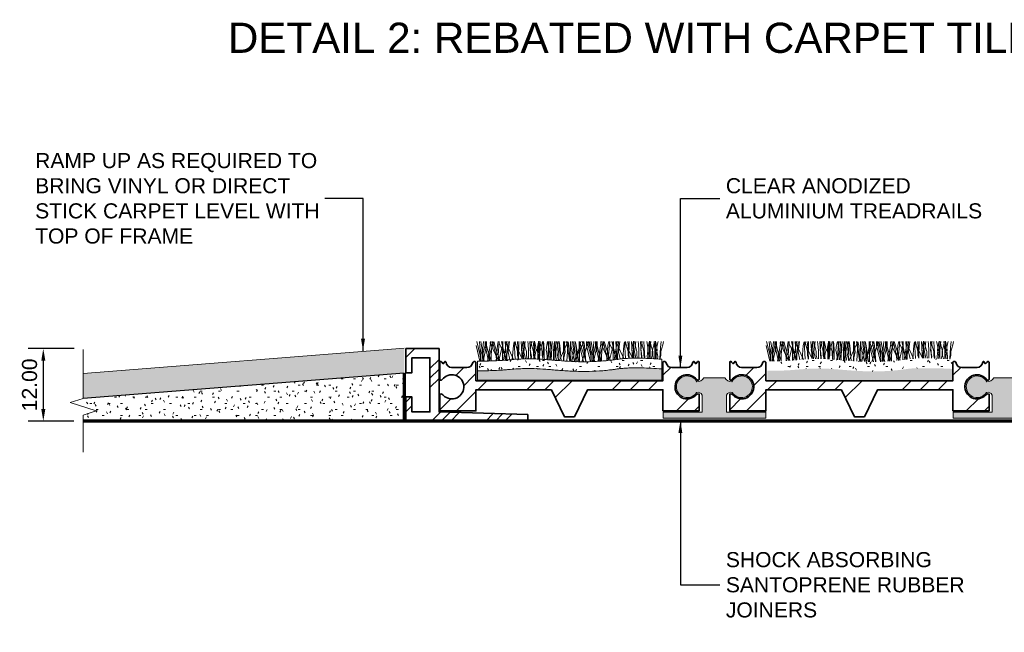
# Model space of a CAD drawing. Header units: millimetres. Extents: x -139 to 131, y -35 to 67.
# Tile 1 of 2: x -139 to 24, y -35 to 67. Entities that reach past the tile are written whole.
import ezdxf

# ---------------------------------------------------------------- set-up
doc = ezdxf.new("R2010")
doc.units = ezdxf.units.MM
for name, color, linetype, lineweight in [('FS-DETAIL', 3, 'Continuous', 35), ('FS-DETAIL-HATCH', 253, 'Continuous', 13), ('FS-DETAIL-THIN', 8, 'Continuous', 18), ('FS-DETAIL-WIDE', 4, 'Continuous', 70), ('FS-DIM', 14, 'Continuous', 15), ('FS-TEXT', 7, 'Continuous', 25)]:
    doc.layers.add(name, color=color, linetype=linetype, lineweight=lineweight)
doc.layers.add('FS-DETAIL-THICK', color=2, linetype='Continuous')
doc.styles.add('Arial', font='arial.ttf', dxfattribs={"height": 2.5})
doc.dimstyles.new('Diagonal_2.5mm Arial', dxfattribs={"dimtxt": 2.5, "dimasz": 2, "dimexe": 2.5, "dimexo": 5, "dimgap": 1, "dimtad": 1, "dimzin": 0, "dimdsep": 46, "dimtxsty": 'Arial', "dimcen": 2, "dimdle": 4, "dimclrd": 256, "dimclre": 256, "dimclrt": 50, "dimaunit": 1, "dimadec": 0, "dimazin": 0, "dimtfac": 1, "dimtix": 1, "dimtmove": 2, "dimatfit": 3, "dimfxl": 1, "dimtvp": 1, "dimtolj": 1, "dimtzin": 0, "dimarcsym": 0})
doc.dimstyles.new('Diagonal_2.5mm Arial$7', dxfattribs={"dimtxt": 2.5, "dimasz": 2, "dimexe": 2.5, "dimexo": 5, "dimgap": 1, "dimtad": 0, "dimzin": 0, "dimdsep": 46, "dimtxsty": 'Arial', "dimcen": 2, "dimdle": 4, "dimclrd": 1, "dimclre": 256, "dimclrt": 7, "dimaunit": 1, "dimadec": 0, "dimazin": 0, "dimtfac": 1, "dimtix": 1, "dimtmove": 2, "dimatfit": 3, "dimfxl": 1, "dimtvp": 1, "dimtolj": 1, "dimtzin": 0, "dimarcsym": 0})
pattern_1 = [(0, (-1470.8848, -3314.3196), (4.064, 1.016), [0.335, -2.713, 0.335, -2.713, -16.256]), (0, (-1470.8848, -3314.3196), (4.064, 1.016), [-6.096, 0.335, -5.761, 0.335, -2.713, -7.112]), (0, (-1470.8848, -3314.3196), (4.064, 1.016), [-15.24, 0.335, -1.697, 0.335, -4.745]), (120, (-1469.3608, -3313.8116), (-2.9118818, 3.01152724), [0.335, -2.713, 0.335, -2.713, -16.256]), (120, (-1469.3608, -3313.8116), (-2.9118818, 3.01152724), [-6.096, 0.335, -5.761, 0.335, -2.713, -7.112]), (120, (-1469.3608, -3313.8116), (-2.9118818, 3.01152724), [-15.24, 0.335, -1.697, 0.335, -4.745]), (240, (-1468.8528, -3311.7796), (-1.1521182, -4.02752724), [0.335, -2.713, 0.335, -2.713, -16.256]), (240, (-1468.8528, -3311.7796), (-1.1521182, -4.02752724), [-6.096, 0.335, -5.761, 0.335, -2.713, -7.112]), (240, (-1468.8528, -3311.7796), (-1.1521182, -4.02752724), [-15.24, 0.335, -1.697, 0.335, -4.745])]

# ---------------------------------------------------------------- blocks, each defined once
blk = doc.blocks.new('*D0')
at = {"layer": 'Defpoints', "color": 0, "transparency": 16777216}
for p in [(-125.21, 12), (-135.33, 0), (-125.29, 0)]:
    blk.add_point(p, dxfattribs=at)
at = {"layer": 'FS-DIM', "lineweight": -2, "transparency": 16777216}
for p, q in [((-130.21, 12), (-137.83, 12)), ((-135.33, 10), (-135.33, 2)), ((-130.29, 0), (-137.83, 0))]:
    blk.add_line(p, q, dxfattribs=at)
at = {"layer": 'FS-DIM', "transparency": 16777216}
for points in [[(-135.66, 10), (-134.99, 10), (-135.33, 12)], [(-135.66, 2), (-134.99, 2), (-135.33, 0)]]:
    blk.add_solid(points, dxfattribs=at)
at = {"layer": 'FS-DIM', "color": 50, "transparency": 16777216, "insert": (-137.6, 6), "char_height": 2.5, "attachment_point": 5, "rotation": 90, "style": 'Arial'}
blk.add_mtext('\\A1;12.00', dxfattribs=at)
blk = doc.blocks.new('CARPET_H_PROFILE_ALPHA')
at = {"layer": 'FS-DETAIL-HATCH'}
for p, q in [((-43.85, -56.38), (-44.46, -53.77)), ((-43.78, -55.42), (-44.36, -53.15)), ((-43.73, -55.42), (-43.93, -53.15)), ((-43.63, -53.51), (-43.71, -53.15)), ((-43.15, -56.37), (-43.63, -53.51)), ((-43.44, -55.42), (-43.24, -53.15)), ((-43.39, -55.42), (-42.82, -53.15)), ((-43.32, -56.37), (-42.72, -53.77)), ((-42.99, -53.77), (-42.99, -53.14)), ((-42.69, -54.18), (-42.99, -53.14)), ((-42.39, -56.36), (-42.99, -53.77)), ((-42.32, -55.42), (-42.89, -53.15)), ((-42.72, -53.77), (-42.72, -53.15)), ((-42.56, -56.36), (-42.08, -53.51)), ((-42.13, -53.4), (-42.09, -53.15)), ((-40.82, -56.21), (-42.13, -53.4)), ((-42.08, -53.51), (-42, -53.15)), ((-41.98, -55.42), (-41.78, -53.15)), ((-41.86, -54.18), (-41.54, -53.1)), ((-41.16, -55.42), (-41.73, -53.15)), ((-41.23, -54.18), (-41.54, -53.1)), ((-41.12, -56.31), (-40.92, -53.81)), ((-40.92, -53.81), (-40.79, -53.15)), ((-40.82, -55.42), (-40.62, -53.15)), ((-40.68, -56.29), (-40.09, -53.77)), ((-40.67, -53.4), (-40.63, -53.15)), ((-39.36, -56.19), (-40.67, -53.4)), ((-39.69, -55.42), (-40.27, -53.15)), ((-40.09, -53.77), (-40.09, -53.15)), ((-40.03, -53.15), (-40.09, -56.25)), ((-39.91, -56.23), (-39.46, -53.51)), ((-39.44, -56.2), (-39.63, -53.15)), ((-39.51, -53.4), (-39.47, -53.15)), ((-38.24, -56.1), (-39.51, -53.4)), ((-39.46, -53.51), (-39.37, -53.15)), ((-39.36, -55.42), (-39.16, -53.15)), ((-39.16, -54.82), (-38.93, -53.15)), ((-38.48, -56.12), (-38.29, -53.81)), ((-38.29, -53.81), (-38.17, -53.16)), ((-37.99, -56.08), (-38.17, -53.16)), ((-38.04, -53.4), (-38, -53.13)), ((-36.82, -56.02), (-38.04, -53.4)), ((-37.89, -53.66), (-38, -53.13)), ((-37.59, -54.78), (-37.89, -53.66)), ((-37.62, -53.15), (-37.54, -54.11)), ((-37.4, -53.15), (-37.46, -56.05)), ((-36.83, -56.02), (-37.01, -53.15)), ((-36.96, -54.56), (-36.84, -53.73)), ((-36.84, -53.73), (-36.68, -53.08)), ((-36.68, -53.43), (-36.68, -53.08)), ((-36.68, -54.75), (-36.68, -53.43)), ((-36.53, -54.82), (-36.31, -53.15)), ((-36.43, -53.66), (-36.53, -53.15)), ((-36.13, -54.78), (-36.43, -53.66)), ((-35.91, -53.15), (-35.86, -53.55)), ((-35.86, -53.55), (-35.78, -54.6)), ((-35.37, -56), (-35.54, -53.15)), ((-35.49, -54.56), (-35.38, -53.73)), ((-35.38, -53.73), (-35.23, -53.13)), ((-35.27, -53.66), (-35.37, -53.15)), ((-34.97, -54.78), (-35.27, -53.66)), ((-34.99, -53.15), (-34.92, -54.11)), ((-34.64, -53.73), (-34.8, -53.08)), ((-34.8, -53.43), (-34.8, -53.08)), ((-34.8, -54.75), (-34.8, -53.43)), ((-34.52, -54.56), (-34.64, -53.73)), ((-34.33, -54.56), (-34.22, -53.73)), ((-34.16, -53.55), (-34.24, -54.6)), ((-34.22, -53.73), (-34.06, -53.08)), ((-34.11, -53.15), (-34.16, -53.55)), ((-34.06, -53.43), (-34.06, -53.08)), ((-34.06, -54.75), (-34.06, -53.43)), ((-33.87, -53.15), (-33.94, -54.11)), ((-33.81, -53.66), (-33.91, -53.15)), ((-33.89, -54.78), (-33.59, -53.66)), ((-33.51, -54.78), (-33.81, -53.66)), ((-33.59, -53.66), (-33.48, -53.15)), ((-33.34, -53.43), (-33.34, -53.15)), ((-33.34, -54.75), (-33.34, -53.43)), ((-33.28, -53.15), (-33.23, -53.55)), ((-33.23, -53.55), (-33.16, -54.6)), ((-32.87, -54.56), (-32.76, -53.73)), ((-32.76, -53.73), (-32.61, -53.13)), ((-32.33, -54.82), (-32.55, -53.15)), ((-32.4, -53.15), (-32.48, -54.11)), ((-32.01, -53.73), (-32.18, -53.08)), ((-32.18, -53.43), (-32.18, -53.08)), ((-32.18, -54.75), (-32.18, -53.43)), ((-32.04, -56.2), (-31.85, -53.15)), ((-31.9, -54.56), (-32.01, -53.73)), ((-31.54, -53.55), (-31.61, -54.6)), ((-31.49, -53.15), (-31.54, -53.55)), ((-31.45, -53.15), (-31.39, -56.25)), ((-31.24, -53.15), (-31.31, -54.11)), ((-31.26, -54.78), (-30.96, -53.66)), ((-30.86, -54.82), (-31.08, -53.15)), ((-30.96, -53.66), (-30.86, -53.15)), ((-30.71, -53.43), (-30.71, -53.15)), ((-30.71, -54.75), (-30.71, -53.43)), ((-30.56, -53.81), (-30.69, -53.15)), ((-30.66, -56.21), (-29.35, -53.4)), ((-30.36, -56.33), (-30.56, -53.81)), ((-29.99, -53.15), (-29.93, -56.25)), ((-29.7, -54.82), (-29.92, -53.15)), ((-29.78, -53.15), (-29.85, -54.11)), ((-29.4, -53.51), (-29.48, -53.15)), ((-29.42, -56.36), (-29.23, -53.16)), ((-28.92, -56.42), (-29.4, -53.51)), ((-29.35, -53.4), (-29.39, -53.15)), ((-29.1, -53.81), (-29.23, -53.16)), ((-28.89, -56.42), (-29.1, -53.81)), ((-28.83, -53.15), (-28.76, -56.25)), ((-28.76, -53.77), (-28.76, -53.15)), ((-28.14, -56.45), (-28.76, -53.77)), ((-28.24, -54.82), (-28.46, -53.15)), ((-28.04, -55.42), (-28.24, -53.15)), ((-27.94, -53.81), (-28.07, -53.15)), ((-28.04, -56.21), (-26.72, -53.4)), ((-27.94, -53.51), (-28.02, -53.15)), ((-27.45, -56.43), (-27.94, -53.51)), ((-27.73, -56.46), (-27.94, -53.81)), ((-27.7, -55.42), (-27.12, -53.15)), ((-27.36, -53.15), (-27.3, -56.25)), ((-27.3, -53.77), (-27.3, -53.14)), ((-27, -54.18), (-27.3, -53.14)), ((-26.67, -56.48), (-27.3, -53.77)), ((-26.78, -53.51), (-26.86, -53.15)), ((-26.29, -56.43), (-26.78, -53.51)), ((-26.72, -53.4), (-26.77, -53.15)), ((-26.48, -53.81), (-26.6, -53.15)), ((-26.26, -56.48), (-26.48, -53.81)), ((-26.16, -54.18), (-25.85, -53.1)), ((-26.14, -53.77), (-26.14, -53.15)), ((-25.51, -56.47), (-26.14, -53.77)), ((-25.46, -55.42), (-26.04, -53.15)), ((-25.54, -54.18), (-25.85, -53.1)), ((-25.41, -55.42), (-25.61, -53.15)), ((-25.31, -53.51), (-25.39, -53.15)), ((-24.83, -56.43), (-25.31, -53.51)), ((-25.13, -55.42), (-24.93, -53.15)), ((-25.07, -55.42), (-24.5, -53.15)), ((-25.02, -56.45), (-24.4, -53.77)), ((-24.68, -53.77), (-24.68, -53.14)), ((-24.38, -54.18), (-24.68, -53.14)), ((-24.06, -56.4), (-24.68, -53.77)), ((-24, -55.42), (-24.58, -53.15)), ((-24.4, -53.77), (-24.4, -53.15)), ((-24.25, -56.41), (-23.76, -53.51)), ((-23.81, -53.4), (-23.77, -53.15)), ((-22.5, -56.21), (-23.81, -53.4)), ((-23.76, -53.51), (-23.68, -53.15)), ((-23.66, -55.42), (-23.46, -53.15)), ((-23.54, -54.18), (-23.22, -53.1)), ((-22.84, -55.42), (-23.41, -53.15)), ((-22.91, -54.18), (-23.22, -53.1)), ((-22.8, -56.29), (-22.6, -53.81)), ((-22.6, -53.81), (-22.47, -53.15)), ((-22.5, -55.42), (-22.3, -53.15)), ((-22.35, -53.4), (-22.31, -53.15)), ((-22.35, -56.24), (-21.77, -53.77)), ((-21.1, -56.08), (-22.33, -53.45)), ((-21.38, -55.42), (-21.95, -53.15)), ((-21.77, -53.77), (-21.77, -53.15)), ((-21.71, -53.15), (-21.77, -56.17)), ((-21.58, -56.15), (-21.14, -53.51)), ((-21.13, -56.09), (-21.31, -53.15)), ((-21.19, -53.4), (-21.15, -53.15)), ((-19.99, -55.97), (-21.19, -53.4)), ((-21.14, -53.51), (-21.05, -53.15)), ((-21.04, -55.42), (-20.84, -53.15)), ((-20.84, -54.82), (-20.62, -53.15)), ((-20.15, -55.99), (-19.97, -53.81)), ((-19.97, -53.81), (-19.85, -53.16)), ((-19.68, -55.95), (-19.85, -53.16)), ((-19.73, -53.4), (-19.68, -53.13)), ((-18.55, -55.91), (-19.73, -53.4)), ((-19.58, -53.66), (-19.68, -53.13)), ((-19.28, -54.78), (-19.58, -53.66)), ((-19.3, -53.15), (-19.22, -54.11)), ((-19.09, -53.15), (-19.14, -55.91)), ((-18.52, -55.91), (-18.69, -53.15)), ((-18.64, -54.56), (-18.53, -53.73)), ((-18.53, -53.73), (-18.36, -53.08)), ((-18.36, -53.43), (-18.36, -53.08)), ((-18.36, -54.75), (-18.36, -53.43)), ((-18.11, -53.66), (-18.22, -53.15)), ((-18.21, -54.82), (-17.99, -53.15)), ((-17.81, -54.78), (-18.11, -53.66)), ((-17.59, -53.15), (-17.54, -53.55)), ((-17.54, -53.55), (-17.46, -54.6)), ((-17.05, -55.9), (-17.22, -53.15)), ((-17.18, -54.56), (-17.06, -53.73)), ((-17.06, -53.73), (-16.91, -53.13)), ((-16.95, -53.66), (-17.05, -53.15)), ((-16.65, -54.78), (-16.95, -53.66)), ((-16.67, -53.15), (-16.6, -54.11)), ((-16.03, -53.73), (-16.18, -53.13)), ((-15.92, -54.56), (-16.03, -53.73)), ((-16.01, -54.56), (-15.9, -53.73)), ((-15.9, -53.73), (-15.74, -53.08)), ((-15.74, -53.43), (-15.74, -53.08)), ((-15.74, -54.75), (-15.74, -53.43)), ((-15.55, -53.55), (-15.63, -54.6)), ((-15.49, -53.66), (-15.59, -53.15)), ((-15.5, -53.15), (-15.55, -53.55)), ((-15.19, -54.78), (-15.49, -53.66)), ((-15.28, -54.78), (-14.98, -53.66)), ((-14.98, -53.66), (-14.88, -53.15)), ((-14.96, -53.15), (-14.91, -53.55)), ((-14.91, -53.55), (-14.84, -54.6)), ((-14.73, -53.43), (-14.73, -53.08)), ((-14.57, -53.73), (-14.73, -53.08)), ((-14.73, -54.75), (-14.73, -53.43)), ((-14.45, -54.56), (-14.57, -53.73)), ((-14.55, -54.56), (-14.44, -53.73)), ((-14.44, -53.73), (-14.29, -53.13)), ((-13.79, -53.15), (-13.87, -54.11)), ((-13.82, -54.78), (-13.52, -53.66)), ((-13.52, -53.66), (-13.41, -53.15)), ((-43.13, -56.37), (-43.86, -54.18)), ((-43.7, -56.38), (-43.78, -55.42)), ((-43.73, -56.38), (-43.73, -55.42)), ((-43.48, -56.37), (-43.39, -55.42)), ((-43.44, -56.37), (-43.44, -55.42)), ((-41.97, -56.35), (-42.69, -54.18)), ((-42.58, -56.36), (-41.86, -54.18)), ((-42.24, -56.36), (-42.32, -55.42)), ((-41.98, -56.35), (-41.98, -55.42)), ((-40.53, -56.28), (-41.23, -54.18)), ((-41.08, -56.31), (-41.16, -55.42)), ((-40.82, -56.3), (-40.82, -55.42)), ((-39.62, -56.21), (-39.69, -55.42)), ((-39.36, -56.19), (-39.36, -55.42)), ((-38.88, -56.15), (-39.16, -54.82)), ((-37.59, -55.46), (-37.59, -54.78)), ((-37.43, -56.05), (-37.59, -55.46)), ((-37.54, -54.11), (-37.43, -55.91)), ((-36.84, -55.08), (-36.96, -54.56)), ((-36.77, -55.61), (-36.84, -55.08)), ((-36.6, -56.01), (-36.68, -54.75)), ((-36.29, -56.01), (-36.53, -54.82)), ((-36.13, -55.46), (-36.13, -54.78)), ((-35.98, -56), (-36.13, -55.46)), ((-35.78, -54.6), (-35.78, -55.8)), ((-35.38, -55.08), (-35.49, -54.56)), ((-35.31, -55.61), (-35.38, -55.08)), ((-34.97, -55.46), (-34.97, -54.78)), ((-34.81, -56.01), (-34.97, -55.46)), ((-34.92, -54.11), (-34.81, -55.91)), ((-34.88, -56.01), (-34.8, -54.75)), ((-34.71, -55.61), (-34.64, -55.08)), ((-34.64, -55.08), (-34.52, -54.56)), ((-34.22, -55.08), (-34.33, -54.56)), ((-34.24, -54.6), (-34.24, -55.8)), ((-34.14, -55.61), (-34.22, -55.08)), ((-33.98, -56.05), (-34.06, -54.75)), ((-33.94, -54.11), (-34.05, -55.91)), ((-34.05, -56.05), (-33.89, -55.46)), ((-33.89, -55.46), (-33.89, -54.78)), ((-33.51, -55.46), (-33.51, -54.78)), ((-33.33, -56.1), (-33.51, -55.46)), ((-33.42, -56.09), (-33.34, -54.75)), ((-33.16, -54.6), (-33.16, -55.8)), ((-32.76, -55.08), (-32.87, -54.56)), ((-32.68, -55.61), (-32.76, -55.08)), ((-32.6, -56.15), (-32.33, -54.82)), ((-32.48, -54.11), (-32.59, -55.91)), ((-32.26, -56.18), (-32.18, -54.75)), ((-32.09, -55.61), (-32.01, -55.08)), ((-32.01, -55.08), (-31.9, -54.56)), ((-31.61, -54.6), (-31.61, -55.8)), ((-31.48, -56.24), (-31.26, -55.46)), ((-31.31, -54.11), (-31.43, -55.91)), ((-31.26, -55.46), (-31.26, -54.78)), ((-31.16, -56.27), (-30.86, -54.82)), ((-30.81, -56.3), (-30.71, -54.75)), ((-30.02, -56.35), (-29.7, -54.82)), ((-29.85, -54.11), (-29.96, -55.91)), ((-28.57, -56.44), (-28.24, -54.82)), ((-28.04, -56.45), (-28.04, -55.42)), ((-27.79, -56.46), (-27.7, -55.42)), ((-26.24, -56.48), (-27, -54.18)), ((-26.93, -56.48), (-26.16, -54.18)), ((-24.79, -56.44), (-25.54, -54.18)), ((-25.37, -56.46), (-25.46, -55.42)), ((-25.41, -56.46), (-25.41, -55.42)), ((-25.17, -56.46), (-25.07, -55.42)), ((-25.13, -56.46), (-25.13, -55.42)), ((-23.65, -56.37), (-24.38, -54.18)), ((-24.28, -56.41), (-23.54, -54.18)), ((-23.92, -56.39), (-24, -55.42)), ((-23.66, -56.37), (-23.66, -55.42)), ((-22.23, -56.23), (-22.91, -54.18)), ((-22.76, -56.29), (-22.84, -55.42)), ((-22.5, -56.26), (-22.5, -55.42)), ((-21.31, -56.11), (-21.38, -55.42)), ((-21.04, -56.08), (-21.04, -55.42)), ((-20.59, -56.02), (-20.84, -54.82)), ((-19.28, -55.46), (-19.28, -54.78)), ((-19.15, -55.91), (-19.28, -55.46)), ((-19.22, -54.11), (-19.11, -55.91)), ((-18.53, -55.08), (-18.64, -54.56)), ((-18.45, -55.61), (-18.53, -55.08)), ((-18.29, -55.91), (-18.36, -54.75)), ((-17.99, -55.91), (-18.21, -54.82)), ((-17.81, -55.46), (-17.81, -54.78)), ((-17.69, -55.9), (-17.81, -55.46)), ((-17.46, -54.6), (-17.46, -55.8)), ((-17.06, -55.08), (-17.18, -54.56)), ((-16.99, -55.61), (-17.06, -55.08)), ((-16.65, -55.46), (-16.65, -54.78)), ((-16.52, -55.92), (-16.65, -55.46)), ((-16.6, -54.11), (-16.49, -55.91)), ((-16.1, -55.61), (-16.03, -55.08)), ((-16.03, -55.08), (-15.92, -54.56)), ((-15.9, -55.08), (-16.01, -54.56)), ((-15.83, -55.61), (-15.9, -55.08)), ((-15.66, -55.96), (-15.74, -54.75)), ((-15.63, -54.6), (-15.63, -55.8)), ((-15.42, -55.98), (-15.28, -55.46)), ((-15.28, -55.46), (-15.28, -54.78)), ((-15.19, -55.46), (-15.19, -54.78)), ((-15.04, -56), (-15.19, -55.46)), ((-14.84, -54.6), (-14.84, -55.8)), ((-14.8, -56.01), (-14.73, -54.75)), ((-14.64, -55.61), (-14.57, -55.08)), ((-14.57, -55.08), (-14.45, -54.56)), ((-14.44, -55.08), (-14.55, -54.56)), ((-14.36, -55.61), (-14.44, -55.08)), ((-13.87, -54.11), (-13.98, -55.91)), ((-13.98, -56.05), (-13.82, -55.46)), ((-13.82, -55.46), (-13.82, -54.78)), ((-40.82, -56.3), (-40.82, -56.21)), ((-37.43, -55.91), (-37.44, -56.05)), ((-36.81, -56.02), (-36.77, -55.61)), ((-35.78, -55.8), (-35.78, -56)), ((-35.34, -56), (-35.31, -55.61)), ((-34.81, -55.91), (-34.81, -56.01)), ((-34.67, -56.02), (-34.71, -55.61)), ((-34.24, -55.8), (-34.24, -56.04)), ((-34.18, -56.04), (-34.14, -55.61)), ((-34.05, -55.91), (-34.04, -56.05)), ((-33.16, -55.8), (-33.15, -56.11)), ((-32.73, -56.14), (-32.68, -55.61)), ((-32.59, -55.91), (-32.57, -56.15)), ((-32.03, -56.2), (-32.09, -55.61)), ((-31.61, -55.8), (-31.62, -56.23)), ((-31.43, -55.91), (-31.4, -56.25)), ((-30.66, -56.31), (-30.66, -56.21)), ((-29.96, -55.91), (-29.93, -56.36)), ((-29.93, -56.25), (-29.93, -56.36)), ((-29.43, -56.39), (-29.42, -56.36)), ((-28.76, -56.25), (-28.77, -56.43)), ((-28.04, -56.45), (-28.04, -56.21)), ((-27.46, -56.47), (-27.45, -56.43)), ((-27.3, -56.25), (-27.31, -56.47)), ((-26.3, -56.48), (-26.29, -56.43)), ((-22.5, -56.26), (-22.5, -56.21)), ((-18.48, -55.91), (-18.45, -55.61)), ((-17.46, -55.8), (-17.46, -55.9)), ((-17.01, -55.9), (-16.99, -55.61)), ((-16.49, -55.91), (-16.49, -55.92)), ((-16.07, -55.94), (-16.1, -55.61)), ((-15.86, -55.95), (-15.83, -55.61)), ((-15.63, -55.8), (-15.63, -55.97)), ((-14.84, -55.8), (-14.83, -56.01)), ((-14.6, -56.02), (-14.64, -55.61)), ((-14.4, -56.03), (-14.36, -55.61)), ((-13.98, -55.91), (-13.97, -56.05))]:
    blk.add_line(p, q, dxfattribs=at)

msp = doc.modelspace()

# ---------------------------------------------------------------- hatches: boundary and pattern name
at = {"layer": 'FS-DETAIL-HATCH'}
msp.add_hatch(color=256, dxfattribs=at).paths.add_polyline_path([(-128.711, 3.752), (-128.715, 3.819), (-128.715, 7.864), (-75.474, 12.065), (-75.474, 7.953), (-127.857, 3.819)])
h = msp.add_hatch(dxfattribs=at)
h.set_pattern_fill('FP_3', color=256, style=0, pattern_type=2)
h.set_pattern_definition([(45, (-1470.885, -3314.3196), (-4.490128, 4.490128), []), (45, (-1469.298, -3314.3196), (9e-16, 8.980256), []), (45, (-1472.472, -3314.3196), (9e-16, 8.980256), [])])
h.paths.add_polyline_path([(-75.219, 0), (-55.019, 0), (-55.019, 1.074), (-69.719, 1.519), (-69.719, 12), (-75.219, 12), (-75.219, 8), (-74.219, 8), (-74.219, 10.5), (-71.219, 10.5), (-71.219, 1.5), (-74.219, 1.5), (-74.219, 4), (-75.219, 4)], flags=0)
at = {"layer": 'FS-DETAIL-HATCH', "lineweight": 18}
h = msp.add_hatch(dxfattribs=at)
h.set_pattern_fill('FP_1', color=256, style=0, pattern_type=2)
h.set_pattern_definition([(45, (-1537.953, -3330.239), (14.142136, -9e-16), [20, 0]), (45, (-1534.953, -3330.239), (14.142136, -9e-16), [20, 0]), (45, (-1531.953, -3330.239), (14.142136, -9e-16), [20, 0])])
h.paths.add_polyline_path([(-47.268, 0.675), (-45.081, 5.175), (-32.598, 5.175), (-32.598, 1.675), (-26.598, 1.675), (-26.598, 4.475), (-26.739, 4.492), (-26.88, 4.473), (-27.012, 4.421), (-27.127, 4.337), (-27.217, 4.228), (-27.626, 3.927), (-28.098, 3.739), (-28.601, 3.675), (-29.105, 3.74), (-29.576, 3.93), (-29.984, 4.232), (-30.302, 4.628), (-30.511, 5.091), (-30.597, 5.591), (-30.553, 6.097), (-30.384, 6.576), (-30.1, 6.996), (-29.719, 7.332), (-29.265, 7.561), (-28.769, 7.668), (-28.262, 7.646), (-27.776, 7.498), (-27.344, 7.232), (-26.905, 6.791), (-26.85, 6.771), (-26.793, 6.765), (-26.735, 6.773), (-26.682, 6.796), (-26.635, 6.83), (-26.598, 6.875), (-26.598, 9.775), (-26.656, 9.841), (-26.737, 9.872), (-26.824, 9.862), (-26.863, 9.841), (-27.165, 9.505), (-27.437, 9.838), (-27.506, 9.864), (-27.579, 9.852), (-27.61, 9.833), (-27.653, 9.773), (-27.692, 9.535), (-27.79, 9.316), (-27.941, 9.129), (-28.135, 8.988), (-28.359, 8.901), (-28.598, 8.875), (-31.11, 8.875), (-31.321, 8.894), (-31.523, 8.959), (-31.704, 9.068), (-31.858, 9.215), (-31.974, 9.392), (-32.103, 9.742), (-32.157, 9.803), (-32.225, 9.848), (-32.301, 9.874), (-32.382, 9.88), (-32.462, 9.865), (-32.536, 9.831), (-32.598, 9.779), (-32.598, 6.675), (-63.598, 6.675), (-63.598, 9.779), (-63.661, 9.831), (-63.734, 9.865), (-63.814, 9.88), (-63.895, 9.874), (-63.972, 9.848), (-64.04, 9.803), (-64.094, 9.742), (-64.134, 9.657), (-64.149, 9.591), (-64.223, 9.392), (-64.339, 9.215), (-64.492, 9.068), (-64.674, 8.959), (-64.876, 8.894), (-65.087, 8.875), (-67.598, 8.875), (-67.837, 8.901), (-68.062, 8.988), (-68.256, 9.129), (-68.407, 9.316), (-68.505, 9.535), (-68.544, 9.773), (-68.587, 9.833), (-68.654, 9.863), (-68.727, 9.856), (-68.76, 9.838), (-69.031, 9.505), (-69.334, 9.841), (-69.416, 9.872), (-69.502, 9.861), (-69.541, 9.841), (-69.598, 9.775), (-69.598, 6.875), (-69.562, 6.83), (-69.515, 6.796), (-69.461, 6.773), (-69.404, 6.765), (-69.323, 6.779), (-69.292, 6.791), (-69.224, 6.845), (-69.194, 6.878), (-68.853, 7.232), (-68.421, 7.498), (-67.935, 7.646), (-67.428, 7.668), (-66.931, 7.561), (-66.469, 7.324), (-66.097, 6.996), (-65.813, 6.576), (-65.643, 6.097), (-65.6, 5.591), (-65.686, 5.091), (-65.895, 4.628), (-66.213, 4.232), (-66.621, 3.93), (-67.092, 3.74), (-67.596, 3.675), (-68.099, 3.739), (-68.587, 3.939), (-68.98, 4.228), (-69.07, 4.337), (-69.224, 4.436), (-69.317, 4.473), (-69.458, 4.492), (-69.598, 4.475), (-69.598, 1.675), (-63.598, 1.675), (-63.598, 5.175), (-51.081, 5.175), (-48.894, 0.675)], flags=0)
at = {"layer": 'FS-DETAIL-HATCH'}
h = msp.add_hatch(dxfattribs=at)
h.set_pattern_fill('FP_4', color=256, style=0, pattern_type=2)
h.set_pattern_definition(pattern_1)
h.paths.add_polyline_path([(-45.426, 8.224), (-44.268, 8.248), (-43.119, 8.308), (-41.99, 8.403), (-40.891, 8.532), (-39.755, 8.683), (-38.267, 8.797), (-35.965, 8.801), (-32.762, 8.644), (-32.762, 10.247), (-36.059, 10.409), (-38.267, 10.4), (-39.755, 10.286), (-40.891, 10.136), (-41.99, 10.006), (-43.119, 9.911), (-44.268, 9.851), (-45.426, 9.827), (-46.585, 9.838), (-47.732, 9.877), (-48.856, 9.938), (-50.992, 10.1), (-52.979, 10.253), (-53.934, 10.3), (-54.893, 10.315), (-55.901, 10.294), (-57.002, 10.233), (-59.517, 10.037), (-60.859, 9.965), (-62.177, 9.937), (-63.351, 9.933), (-63.351, 8.329), (-62.177, 8.333), (-60.859, 8.362), (-59.517, 8.434), (-57.002, 8.63), (-55.901, 8.691), (-54.893, 8.711), (-53.934, 8.696), (-52.979, 8.65), (-50.992, 8.497), (-48.856, 8.335), (-47.732, 8.273), (-46.585, 8.234)], flags=0)
at = {"layer": 'FS-DETAIL-HATCH', "lineweight": 18}
h = msp.add_hatch(dxfattribs=at)
h.set_pattern_fill('FP_1', color=256, style=0, pattern_type=2)
h.set_pattern_definition([(45, (-1489.888, -3330.239), (14.142136, -9e-16), [20, 0]), (45, (-1486.888, -3330.239), (14.142136, -9e-16), [20, 0]), (45, (-1483.888, -3330.239), (14.142136, -9e-16), [20, 0])])
h.paths.add_polyline_path([(0.798, 0.675), (2.985, 5.175), (15.467, 5.175), (15.467, 1.675), (21.467, 1.675), (21.467, 4.475), (21.326, 4.492), (21.185, 4.473), (21.053, 4.421), (20.939, 4.337), (20.848, 4.228), (20.439, 3.927), (19.968, 3.739), (19.464, 3.675), (18.96, 3.74), (18.489, 3.93), (18.082, 4.232), (17.763, 4.628), (17.554, 5.091), (17.469, 5.591), (17.512, 6.097), (17.681, 6.576), (17.965, 6.996), (18.347, 7.332), (18.8, 7.561), (19.296, 7.668), (19.803, 7.646), (20.289, 7.498), (20.722, 7.232), (21.16, 6.791), (21.215, 6.771), (21.272, 6.765), (21.33, 6.773), (21.383, 6.796), (21.43, 6.83), (21.467, 6.875), (21.467, 9.775), (21.409, 9.841), (21.328, 9.872), (21.241, 9.862), (21.202, 9.841), (20.9, 9.505), (20.628, 9.838), (20.559, 9.864), (20.486, 9.852), (20.455, 9.833), (20.412, 9.773), (20.374, 9.535), (20.276, 9.316), (20.124, 9.129), (19.93, 8.988), (19.706, 8.901), (19.467, 8.875), (16.955, 8.875), (16.744, 8.894), (16.543, 8.959), (16.361, 9.068), (16.208, 9.215), (16.091, 9.392), (15.963, 9.742), (15.908, 9.803), (15.841, 9.848), (15.764, 9.874), (15.683, 9.88), (15.603, 9.865), (15.529, 9.831), (15.467, 9.779), (15.467, 6.675), (-15.533, 6.675), (-15.533, 9.779), (-15.596, 9.831), (-15.669, 9.865), (-15.749, 9.88), (-15.83, 9.874), (-15.907, 9.848), (-15.975, 9.803), (-16.029, 9.742), (-16.069, 9.657), (-16.084, 9.591), (-16.158, 9.392), (-16.274, 9.215), (-16.427, 9.068), (-16.609, 8.959), (-16.811, 8.894), (-17.022, 8.875), (-19.533, 8.875), (-19.772, 8.901), (-19.996, 8.988), (-20.191, 9.129), (-20.342, 9.316), (-20.44, 9.535), (-20.478, 9.773), (-20.521, 9.833), (-20.588, 9.863), (-20.662, 9.856), (-20.694, 9.838), (-20.966, 9.505), (-21.269, 9.841), (-21.35, 9.872), (-21.437, 9.861), (-21.476, 9.841), (-21.533, 9.775), (-21.533, 6.875), (-21.496, 6.83), (-21.45, 6.796), (-21.396, 6.773), (-21.339, 6.765), (-21.257, 6.779), (-21.227, 6.791), (-21.158, 6.845), (-21.128, 6.878), (-20.788, 7.232), (-20.355, 7.498), (-19.87, 7.646), (-19.363, 7.668), (-18.866, 7.561), (-18.404, 7.324), (-18.032, 6.996), (-17.747, 6.576), (-17.578, 6.097), (-17.535, 5.591), (-17.621, 5.091), (-17.829, 4.628), (-18.148, 4.232), (-18.556, 3.93), (-19.027, 3.74), (-19.53, 3.675), (-20.034, 3.739), (-20.522, 3.939), (-20.914, 4.228), (-21.005, 4.337), (-21.158, 4.436), (-21.252, 4.473), (-21.392, 4.492), (-21.533, 4.475), (-21.533, 1.675), (-15.533, 1.675), (-15.533, 5.175), (-3.015, 5.175), (-0.828, 0.675)], flags=0)
at = {"layer": 'FS-DETAIL-HATCH'}
h = msp.add_hatch(dxfattribs=at)
h.set_pattern_fill('FP_4', color=256, style=0, pattern_type=2)
h.set_pattern_definition(pattern_1)
h.paths.add_polyline_path([(2.639, 8.224), (3.798, 8.248), (4.946, 8.308), (6.075, 8.403), (7.175, 8.532), (8.31, 8.683), (9.798, 8.797), (12.006, 8.806), (15.303, 8.644), (15.303, 10.247), (12.006, 10.409), (9.798, 10.4), (8.31, 10.286), (7.175, 10.136), (6.075, 10.006), (4.946, 9.911), (3.798, 9.851), (2.639, 9.827), (1.234, 9.846), (0.333, 9.877), (-0.79, 9.938), (-2.927, 10.1), (-4.914, 10.253), (-5.869, 10.3), (-6.828, 10.315), (-7.835, 10.294), (-8.936, 10.233), (-11.452, 10.037), (-12.794, 9.965), (-14.112, 9.937), (-15.286, 9.933), (-15.286, 8.329), (-14.112, 8.333), (-12.794, 8.362), (-11.452, 8.434), (-8.936, 8.63), (-7.835, 8.691), (-6.828, 8.711), (-5.869, 8.696), (-4.914, 8.65), (-2.927, 8.497), (-0.79, 8.335), (0.333, 8.273), (1.481, 8.234)], flags=0)
for points in [[(-40.891, 6.751), (-32.762, 6.751), (-32.762, 8.644), (-34.947, 8.751), (-38.859, 8.751), (-39.755, 8.683), (-40.891, 8.532), (-41.99, 8.403), (-43.119, 8.308), (-44.268, 8.248), (-45.426, 8.224), (-46.585, 8.234), (-47.732, 8.273), (-48.856, 8.335), (-50.992, 8.497), (-52.979, 8.65), (-53.934, 8.696), (-54.893, 8.711), (-55.901, 8.691), (-57.002, 8.63), (-59.517, 8.434), (-60.859, 8.362), (-62.177, 8.333), (-63.351, 8.329), (-63.351, 6.751), (-41.99, 6.751)], [(-2.927, 6.751), (15.303, 6.751), (15.303, 8.644), (13.118, 8.751), (9.206, 8.751), (8.31, 8.683), (7.175, 8.532), (6.075, 8.403), (4.946, 8.308), (3.798, 8.248), (2.639, 8.224), (1.234, 8.243), (0.333, 8.273), (-0.79, 8.335), (-2.927, 8.497), (-4.914, 8.65), (-5.869, 8.696), (-6.828, 8.711), (-8.066, 8.678), (-8.936, 8.63), (-11.452, 8.434), (-12.794, 8.362), (-14.112, 8.333), (-15.286, 8.329), (-15.286, 6.751), (-3.936, 6.751)], [(-15.562, 0.484), (-15.562, 1.484), (-22.066, 1.484), (-22.066, 4.307), (-21.964, 4.471), (-21.826, 4.605), (-21.659, 4.702), (-21.473, 4.756), (-21.281, 4.763), (-21.092, 4.723), (-20.809, 4.376), (-20.45, 4.109), (-20.036, 3.939), (-19.592, 3.877), (-19.147, 3.926), (-18.728, 4.084), (-18.361, 4.34), (-18.068, 4.679), (-17.869, 5.08), (-17.775, 5.528), (-17.791, 5.965), (-17.918, 6.395), (-18.147, 6.78), (-18.463, 7.096), (-18.849, 7.324), (-19.278, 7.45), (-19.726, 7.466), (-20.163, 7.371), (-20.564, 7.171), (-20.903, 6.878), (-21.158, 6.51), (-21.439, 6.518), (-21.709, 6.592), (-21.955, 6.728), (-22.161, 6.918), (-22.317, 7.151), (-25.814, 7.151), (-25.97, 6.918), (-26.177, 6.728), (-26.422, 6.592), (-26.693, 6.518), (-26.973, 6.51), (-27.229, 6.878), (-27.568, 7.171), (-27.968, 7.371), (-28.406, 7.466), (-28.853, 7.45), (-29.283, 7.324), (-29.668, 7.096), (-29.985, 6.78), (-30.214, 6.395), (-30.341, 5.965), (-30.357, 5.518), (-30.263, 5.08), (-30.063, 4.679), (-29.771, 4.34), (-29.404, 4.084), (-28.985, 3.926), (-28.539, 3.877), (-28.096, 3.939), (-27.682, 4.109), (-27.322, 4.376), (-27.04, 4.723), (-26.851, 4.763), (-26.658, 4.756), (-26.473, 4.702), (-26.306, 4.605), (-26.168, 4.471), (-26.066, 4.307), (-26.066, 1.484), (-32.57, 1.484), (-32.57, 0.484), (-17.366, 0.484)], [(15.495, 0.484), (32.503, 0.484), (32.503, 1.484), (25.999, 1.484), (25.999, 4.307), (26.101, 4.471), (26.24, 4.605), (26.406, 4.702), (26.592, 4.756), (26.785, 4.763), (26.973, 4.723), (27.256, 4.376), (27.615, 4.109), (28.03, 3.939), (28.473, 3.877), (28.918, 3.926), (29.337, 4.084), (29.704, 4.34), (29.997, 4.679), (30.196, 5.08), (30.29, 5.528), (30.274, 5.965), (30.147, 6.395), (29.919, 6.78), (29.602, 7.096), (29.217, 7.324), (28.787, 7.45), (28.339, 7.466), (27.902, 7.371), (27.501, 7.171), (27.163, 6.878), (26.907, 6.51), (26.626, 6.518), (26.356, 6.592), (26.11, 6.728), (25.904, 6.918), (25.748, 7.151), (22.251, 7.151), (22.095, 6.918), (21.888, 6.728), (21.643, 6.592), (21.372, 6.518), (21.092, 6.51), (20.836, 6.878), (20.498, 7.171), (20.097, 7.371), (19.659, 7.466), (19.212, 7.45), (18.782, 7.324), (18.397, 7.096), (18.08, 6.78), (17.851, 6.395), (17.725, 5.965), (17.708, 5.518), (17.802, 5.08), (18.002, 4.679), (18.294, 4.34), (18.662, 4.084), (19.081, 3.926), (19.526, 3.877), (19.969, 3.939), (20.383, 4.109), (20.743, 4.376), (21.025, 4.723), (21.214, 4.763), (21.407, 4.756), (21.592, 4.702), (21.759, 4.605), (21.898, 4.471), (21.999, 4.307), (21.999, 1.484), (15.495, 1.484), (15.495, 1.399)]]:
    msp.add_hatch(color=256, dxfattribs=at).paths.add_polyline_path(points, flags=0)
h = msp.add_hatch(dxfattribs=at)
h.set_pattern_fill('FP_2', color=256, style=0, pattern_type=2)
h.set_pattern_definition([(0, (-1383.3797, -3314.3196), (4.064, 1.016), [0.335, -2.713, 0.335, -2.713, -16.256]), (0, (-1383.3797, -3314.3196), (4.064, 1.016), [-6.096, 0.335, -5.761, 0.335, -2.713, -7.112]), (0, (-1383.3797, -3314.3196), (4.064, 1.016), [-15.24, 0.335, -1.697, 0.335, -4.745]), (120, (-1381.8557, -3313.8116), (-2.9118818, 3.01152724), [0.335, -2.713, 0.335, -2.713, -16.256]), (120, (-1381.8557, -3313.8116), (-2.9118818, 3.01152724), [-6.096, 0.335, -5.761, 0.335, -2.713, -7.112]), (120, (-1381.8557, -3313.8116), (-2.9118818, 3.01152724), [-15.24, 0.335, -1.697, 0.335, -4.745]), (240, (-1381.3477, -3311.7796), (-1.1521182, -4.02752724), [0.335, -2.713, 0.335, -2.713, -16.256]), (240, (-1381.3477, -3311.7796), (-1.1521182, -4.02752724), [-6.096, 0.335, -5.761, 0.335, -2.713, -7.112]), (240, (-1381.3477, -3311.7796), (-1.1521182, -4.02752724), [-15.24, 0.335, -1.697, 0.335, -4.745])])
h.paths.add_polyline_path([(-128.711, 0.97), (-128.715, 0.016), (-126.575, 0.016), (-99.281, 0), (-75.474, 0.016), (-75.474, 7.953), (-128.547, 3.765), (-130.851, 3.057), (-126.571, 1.666)])

# ---------------------------------------------------------------- linework, layer by layer
at = {"layer": 'FS-DETAIL'}
msp.add_lwpolyline([(-69.719, 12), (-75.219, 12), (-75.219, 8), (-74.219, 8), (-74.219, 10.5), (-71.219, 10.5), (-71.219, 1.5), (-74.219, 1.5), (-74.219, 4), (-75.219, 4), (-75.219, 0), (-55.019, 0), (-55.019, 1.074), (-69.719, 1.519)], close=True, dxfattribs=at)
at = {"layer": 'FS-DETAIL', "flags": 128}
for points in [[(-63.598, 9.779), (-63.598, 6.675), (-32.598, 6.675), (-32.598, 9.779, -0.6495569), (-32.048, 9.591, 0.3507355), (-31.11, 8.875), (-28.598, 8.875, 0.4118059), (-27.653, 9.773, -0.667183), (-27.39, 9.782), (-27.165, 9.505), (-26.92, 9.776, -0.609352), (-26.598, 9.775), (-26.598, 6.875, -0.5370451), (-26.992, 6.866, 2.6436192), (-27.217, 4.228, -0.3215119), (-26.598, 4.475), (-26.598, 1.675), (-32.598, 1.675), (-32.598, 5.175), (-45.081, 5.175), (-47.268, 0.675), (-48.894, 0.675), (-51.081, 5.175), (-63.598, 5.175), (-63.598, 1.675), (-69.598, 1.675), (-69.598, 4.475, -0.3215119), (-68.98, 4.228, 2.6436192), (-69.205, 6.866, -0.5370451), (-69.598, 6.875), (-69.598, 9.775, -0.609352), (-69.276, 9.776), (-69.031, 9.505), (-68.806, 9.782, -0.667183), (-68.544, 9.773, 0.4118059), (-67.598, 8.875), (-65.087, 8.875, 0.3507355), (-64.149, 9.591, -0.6495569)], [(-15.533, 9.779), (-15.533, 6.675), (15.467, 6.675), (15.467, 9.779, -0.6495569), (16.017, 9.591, 0.3507355), (16.955, 8.875), (19.467, 8.875, 0.4118059), (20.412, 9.773, -0.667183), (20.675, 9.782), (20.9, 9.505), (21.145, 9.776, -0.609352), (21.467, 9.775), (21.467, 6.875, -0.5370451), (21.073, 6.866, 2.6436192), (20.848, 4.228, -0.3215119), (21.467, 4.475), (21.467, 1.675), (15.467, 1.675), (15.467, 5.175), (2.985, 5.175), (0.798, 0.675), (-0.828, 0.675), (-3.015, 5.175), (-15.533, 5.175), (-15.533, 1.675), (-21.533, 1.675), (-21.533, 4.475, -0.3215119), (-20.914, 4.228, 2.6436192), (-21.14, 6.866, -0.5370451), (-21.533, 6.875), (-21.533, 9.775, -0.609352), (-21.211, 9.776), (-20.966, 9.505), (-20.741, 9.782, -0.667183), (-20.478, 9.773, 0.4118059), (-19.533, 8.875), (-17.022, 8.875, 0.3507355), (-16.084, 9.591, -0.6495569)]]:
    msp.add_lwpolyline(points, format="xyb", close=True, dxfattribs=at)
at = {"layer": 'FS-DETAIL-THICK'}
msp.add_line((-75.474, 7.953), (-128.711, 3.752), dxfattribs=at)
at = {"layer": 'FS-DETAIL-THICK', "lineweight": 70}
msp.add_line((-75.47, 0), (-75.47, 7.953), dxfattribs=at)
at = {"layer": 'FS-DETAIL-THIN'}
for p, q in [((-128.715, 7.864), (-75.474, 12.065)), ((-63.351, 9.933), (-63.351, 8.329)), ((-32.762, 8.644), (-32.762, 10.247)), ((-63.351, 8.329), (-63.351, 6.751)), ((-32.762, 6.751), (-32.762, 8.644)), ((-75.474, 7.953), (-128.547, 3.765)), ((-63.351, 6.751), (-32.762, 6.751))]:
    msp.add_line(p, q, dxfattribs=at)
msp.add_lwpolyline([(-128.711, 11.853), (-128.711, 3.752), (-130.851, 3.057), (-126.571, 1.666), (-128.711, 0.97), (-128.711, -5.142)], dxfattribs=at)
for points in [[(-26.973, 6.51, 3.7564264), (-27.04, 4.723, -0.3836815), (-26.066, 4.307), (-26.066, 1.484), (-32.57, 1.484), (-32.57, 0.484), (-15.562, 0.484), (-15.562, 1.484), (-22.066, 1.484), (-22.066, 4.307, -0.3836815), (-21.092, 4.723, 3.7564264), (-21.158, 6.51, -0.306695), (-22.317, 7.151), (-25.814, 7.151, -0.306695)], [(21.092, 6.51, 3.7564264), (21.025, 4.723, -0.3836815), (21.999, 4.307), (21.999, 1.484), (15.495, 1.484), (15.495, 0.484), (32.503, 0.484), (32.503, 1.484), (25.999, 1.484), (25.999, 4.307, -0.3836815), (26.973, 4.723, 3.7564264), (26.907, 6.51, -0.306695), (25.748, 7.151), (22.251, 7.151, -0.306695)]]:
    msp.add_lwpolyline(points, format="xyb", close=True, dxfattribs=at)
for points, knots in [([(-32.762, 10.247), (-34.043, 10.33), (-35.707, 10.414), (-37.117, 10.427), (-37.797, 10.414), (-38.275, 10.401), (-38.707, 10.381), (-39.083, 10.353), (-39.37, 10.326), (-39.591, 10.303), (-39.756, 10.286), (-40.022, 10.258), (-40.304, 10.219), (-40.616, 10.172), (-40.89, 10.135), (-41.168, 10.101), (-41.531, 10.056), (-42.171, 9.984), (-43.495, 9.874), (-46.198, 9.776), (-48.907, 9.927), (-50.998, 10.101), (-52.006, 10.185), (-52.984, 10.257), (-53.934, 10.305), (-54.885, 10.321), (-55.885, 10.301), (-56.98, 10.24), (-58, 10.155), (-58.857, 10.086), (-59.734, 10.02), (-60.859, 9.956), (-62.208, 9.934), (-62.984, 9.93), (-63.351, 9.933)], [0, 0, 0, 0, 0.0416667, 0.0625, 0.0729167, 0.0833333, 0.09375, 0.1041667, 0.1145833, 0.1197917, 0.125, 0.1302083, 0.1458333, 0.15625, 0.1666667, 0.1770833, 0.1875, 0.2083333, 0.25, 0.3333333, 0.5, 0.5416667, 0.5833333, 0.625, 0.6666667, 0.7083333, 0.75, 0.7916667, 0.8333333, 0.8541667, 0.875, 0.9166667, 0.9583333, 1, 1, 1, 1]), ([(-63.351, 8.329), (-62.984, 8.327), (-62.208, 8.331), (-60.859, 8.353), (-59.734, 8.416), (-58.857, 8.482), (-58, 8.552), (-56.98, 8.637), (-55.519, 8.718), (-53.936, 8.717), (-52.343, 8.61), (-50.998, 8.497), (-49.952, 8.41), (-48.862, 8.332), (-47.736, 8.27), (-46.587, 8.23), (-45.039, 8.214), (-43.495, 8.27), (-42.171, 8.38), (-41.531, 8.452), (-41.168, 8.497), (-40.89, 8.532), (-40.616, 8.569), (-40.349, 8.609), (-40.069, 8.648), (-39.811, 8.678), (-39.591, 8.7), (-39.37, 8.722), (-39.083, 8.749), (-38.707, 8.778), (-38.275, 8.798), (-37.797, 8.811), (-37.117, 8.823), (-35.707, 8.811), (-34.043, 8.727), (-32.762, 8.644)], [0, 0, 0, 0, 0.0416667, 0.0833333, 0.125, 0.1458333, 0.1666667, 0.2083333, 0.25, 0.3333333, 0.4166667, 0.4583333, 0.5, 0.5416667, 0.5833333, 0.625, 0.6666667, 0.75, 0.7916667, 0.8125, 0.8229167, 0.8333333, 0.84375, 0.8541667, 0.8645833, 0.875, 0.8802083, 0.8854167, 0.8958333, 0.90625, 0.9166667, 0.9270833, 0.9375, 0.9583333, 1, 1, 1, 1])]:
    msp.add_open_spline(points, degree=3, knots=knots, dxfattribs=at)
at = {"layer": 'FS-DETAIL-WIDE', "lineweight": 70}
msp.add_line((128.68, 0), (-128.68, 0), dxfattribs=at)

# ---------------------------------------------------------------- block references
at = {"layer": 'FS-DETAIL-HATCH'}
for p in [(-19.106, 66.31), (28.96, 66.31)]:
    msp.add_blockref('CARPET_H_PROFILE_ALPHA', p, dxfattribs=at)

# ---------------------------------------------------------------- texts
at = {"color": 50, "insert": (-30.409, -35.021), "char_height": 2.5, "attachment_point": 9, "style": 'Arial'}
msp.add_mtext('\\A1;', dxfattribs=at)
at = {"layer": 'FS-TEXT', "insert": (-104.72, 62.78), "char_height": 5, "width": 209.24255, "attachment_point": 4, "line_spacing_factor": 0.938532, "style": 'Arial', "bg_fill": 3, "box_fill_scale": 1.25, "bg_fill_color": 0, "bg_fill_transparency": 0}
msp.add_mtext('{\\C7;DETAIL 2: REBATED WITH CARPET TILE OR VINYL (ALPHA 2)}', dxfattribs=at)
at = {"layer": 'FS-TEXT', "char_height": 2.5, "attachment_point": 4, "style": 'Arial'}
for s, insert in [('RAMP UP AS REQUIRED TO \\PBRING VINYL OR DIRECT\\PSTICK CARPET LEVEL WITH\\PTOP OF FRAME', (-136.677, 36.907)), ('CLEAR ANODIZED\\PALUMINIUM TREADRAILS', (-22.163, 36.907)), ('SHOCK ABSORBING\\PSANTOPRENE RUBBER\\PJOINERS', (-22.163, -27.16))]:
    msp.add_mtext(s, dxfattribs=dict(at, insert=insert))

# ---------------------------------------------------------------- dimensions: what is measured, and where the dimension line sits
at = {"layer": 'FS-DIM'}
dim = msp.add_linear_dim(base=(-135.325, 0), p1=(-125.21, 12), p2=(-125.293, 0), angle=90, dimstyle='Diagonal_2.5mm Arial', dxfattribs=at)
dim.commit()
dim.dimension.update_dxf_attribs({"geometry": '*D0', "text_midpoint": (-137.602, 6)})

# ---------------------------------------------------------------- leaders
at = {"layer": 'FS-TEXT', "annotation_type": 0, "has_hookline": 1}
for points, hookline_direction, text_width in [([(-82.322, 11.646), (-82.322, 36.907), (-88.666, 36.907)], 1, 46.719), ([(-29.704, 8.853), (-29.704, 36.907), (-23.163, 36.907)], 0, 42.316), ([(-29.704, 0), (-29.704, -27.16), (-23.163, -27.16)], 0, 39.388)]:
    msp.add_leader(points, dimstyle='Diagonal_2.5mm Arial$7', override={"dimscale": 0}, dxfattribs=dict(at, hookline_direction=hookline_direction, text_width=text_width))

doc.saveas('drawing.dxf')
